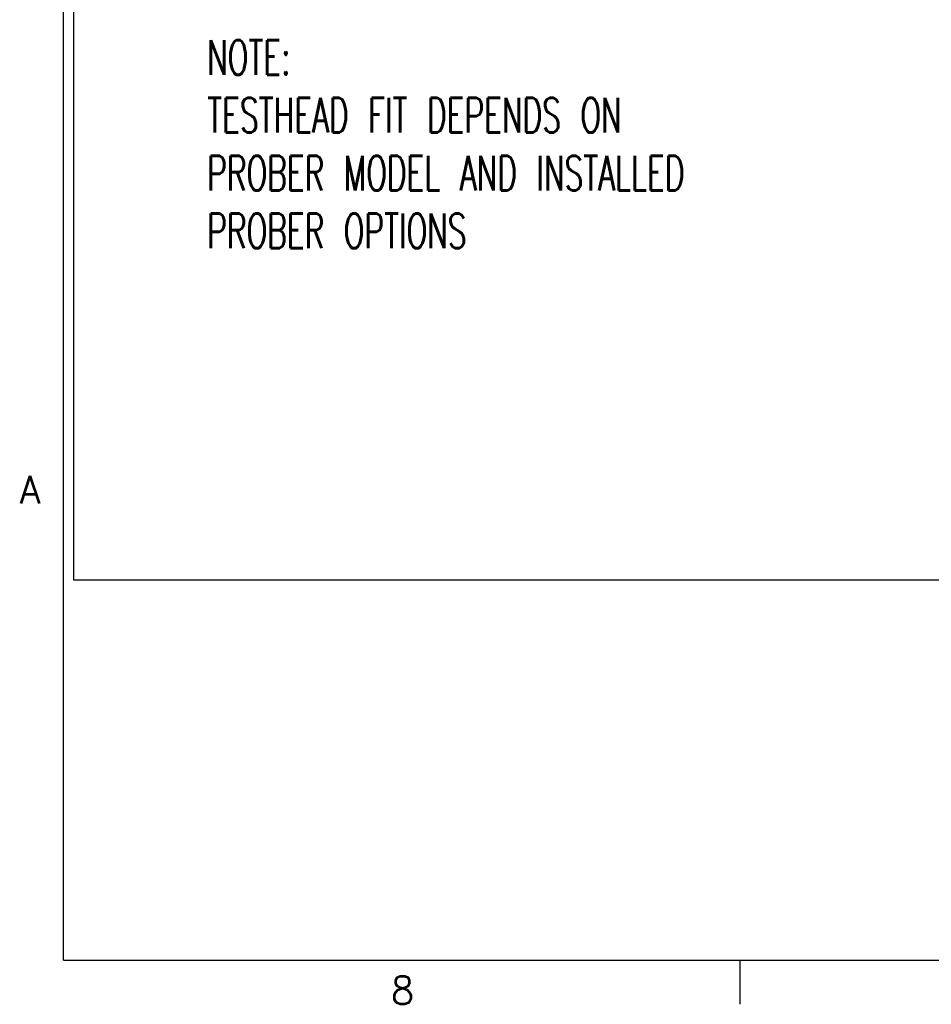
# Model space of a CAD drawing. Extents: x -1763 to 4575, y -3429 to 1051.
# Tile 1 of 192: x -1762 to -712, y -3429 to -2294. Entities that reach past the tile are written whole.
import ezdxf

# ---------------------------------------------------------------- set-up
doc = ezdxf.new("R2010")
doc.units = 0
doc.layers.get('0').update_dxf_attribs({"linetype": 'CONTINUOUS'})
doc.layers.add('1', color=7, linetype='CONTINUOUS')
doc.styles.add('CONVERTER_11', font='txt.shx', dxfattribs={"width": 0.97875})
doc.styles.add('CONVERTER_2', font='txt.shx', dxfattribs={"width": 0.63})

# ---------------------------------------------------------------- blocks, each defined once
blk = doc.blocks.new('TEXT__453', base_point=(-2000, -2800))
at = {"layer": '1', "color": 7, "linetype": 'CONTINUOUS'}
for p, q in [((-1700, -2940), (-1700, 800)), ((-700, -2940), (-1700, -2940))]:
    blk.add_line(p, q, dxfattribs=at)
blk = doc.blocks.new('ATA1_S', base_point=(-213.98, -422.25))
at = {"layer": '1', "color": 7, "linetype": 'CONTINUOUS'}
for q in [(-213.98, 124.91), (565.58, -422.25)]:
    blk.add_line((-213.98, -422.25), q, dxfattribs=at)
at = {"layer": '1', "color": 1, "linetype": 'CONTINUOUS'}
blk.add_line((-116.54, -422.25), (-116.54, -428.6), dxfattribs=at)
at = {"layer": '1', "color": 7, "char_height": 4, "style": 'CONVERTER_11'}
for s, insert, attachment_point in [('A', (-220.33, -354.45), 4), ('8', (-165.14, -428.6), 8)]:
    blk.add_mtext(s, dxfattribs=dict(at, insert=insert, attachment_point=attachment_point))
blk = doc.blocks.new('D-E2803-62250-1S112', base_point=(-1512.7, 1610.2))
at = {"layer": '1', "color": 7, "insert": (-1546.4, -2557.4), "char_height": 40, "attachment_point": 7, "style": 'CONVERTER_2'}
blk.add_mtext('NOTE:\\PTESTHEAD FIT DEPENDS ON\\PPROBER MODEL AND INSTALLED\\PPROBER OPTIONS', dxfattribs=at)

msp = doc.modelspace()

# ---------------------------------------------------------------- block references
msp.add_blockref('D-E2803-62250-1S112', (-1512.7, 1610.2))
at = {"layer": '1', "xscale": 8, "yscale": 8, "zscale": 8}
msp.add_blockref('ATA1_S', (-1711.9, -3378), dxfattribs=at)
at = {"layer": '1'}
msp.add_blockref('TEXT__453', (-2000, -2800), dxfattribs=at)

doc.saveas('drawing.dxf')
